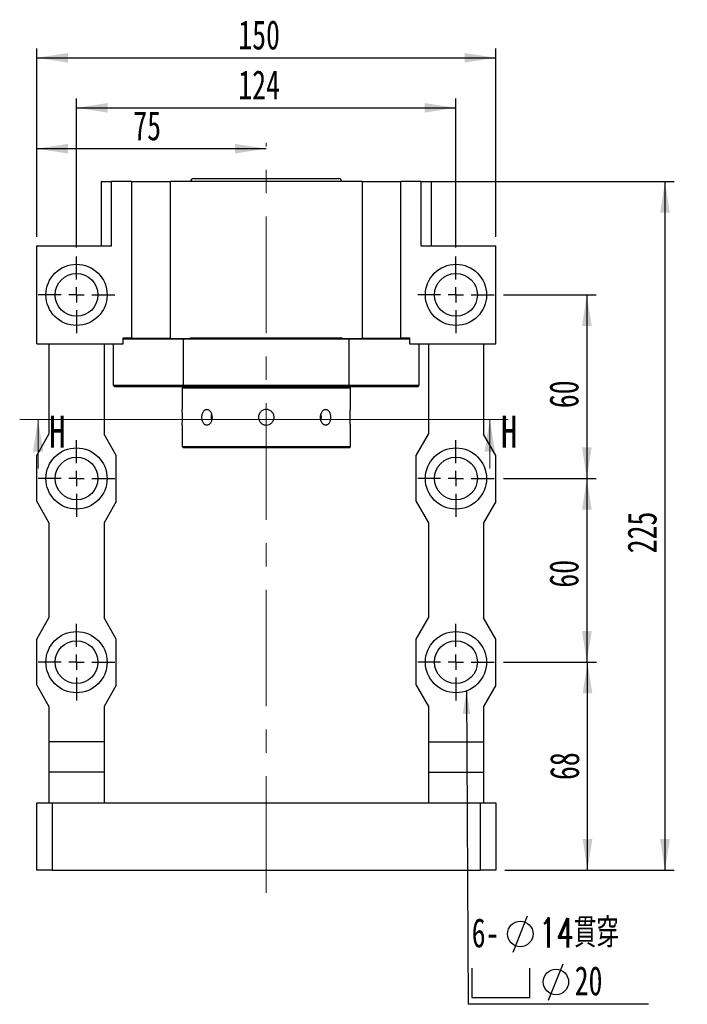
# Paper-space layout 'MBCS35-G' of a CAD drawing. Header units: millimetres. Extents: x 29 to 286, y 6 to 200.
# Tile 2 of 7: x 30 to 103, y 93 to 200. Entities that reach past the tile are written whole.
import ezdxf

# ---------------------------------------------------------------- set-up
doc = ezdxf.new("R2010")
doc.units = ezdxf.units.MM
doc.linetypes.add('CENTERX2', pattern=[20.32, 12.7, -2.54, 2.54, -2.54])
doc.layers.add('圖層0', color=7, linetype='Continuous')
doc.styles.add('SLDTEXTSTYLE0', font='TXT', dxfattribs={"width": 0.7})
doc.styles.add('SLDTEXTSTYLE2', font='TXT', dxfattribs={"width": 0.75})
doc.styles.add('SLDTEXTSTYLE3', font='TXT', dxfattribs={"width": 0.7, "bigfont": 'bigfont'})
doc.dimstyles.new('SLDDIMSTYLE2', dxfattribs={"dimtxt": 0.18, "dimasz": 2.5, "dimexe": 0, "dimexo": 0.0625, "dimgap": 0, "dimtad": 0, "dimtih": 1, "dimtoh": 1, "dimdec": 0, "dimrnd": 1e-09, "dimzin": 0, "dimdsep": 46, "dimtxsty": 'Standard', "dimsah": 1, "dimcen": 0.09, "dimadec": 0, "dimazin": 0, "dimtfac": 2.5, "dimtdec": 0, "dimtofl": 0, "dimtmove": 0, "dimatfit": 3, "dimfxl": 1, "dimfrac": 2, "dimtolj": 1, "dimtzin": 0, "dimarcsym": 0})
doc.dimstyles.new('SLDDIMSTYLE3', dxfattribs={"dimtxt": 3.389974, "dimasz": 2.5, "dimexe": 0, "dimexo": 0.0625, "dimgap": 0.847493, "dimtad": 1, "dimlfac": 3, "dimrnd": 1e-09, "dimzin": 12, "dimdsep": 46, "dimtxsty": 'SLDTEXTSTYLE0', "dimsah": 1, "dimcen": 0.09, "dimadec": 0, "dimazin": 3, "dimtfac": 1, "dimtofl": 0, "dimtmove": 0, "dimatfit": 3, "dimfxl": 1, "dimfrac": 2, "dimtolj": 1, "dimtzin": 12, "dimarcsym": 0})

# ---------------------------------------------------------------- blocks, each defined once
blk = doc.blocks.new('_D_21')
at = {"layer": '圖層0', "color": 7}
for p, q in [((36.2, 175.68), (36.2, 191.88)), ((77.53, 175.68), (77.53, 191.88)), ((36.2, 190.88), (77.53, 190.88))]:
    blk.add_line(p, q, dxfattribs=at)
for points in [[(36.2, 190.88), (39.59, 190.36), (39.59, 191.4)], [(77.53, 190.88), (74.14, 191.4), (74.14, 190.36)]]:
    blk.add_solid(points, dxfattribs=at)
at = {"layer": '圖層0', "color": 7, "insert": (53.82, 194.97), "char_height": 3.175, "attachment_point": 1, "style": 'SLDTEXTSTYLE0'}
blk.add_mtext('124', dxfattribs=at)
blk = doc.blocks.new('_D_22')
at = {"layer": '圖層0', "color": 7}
for p, q in [((82.7, 130.51), (92.86, 130.51)), ((91.86, 107.84), (91.86, 130.51)), ((82.86, 107.84), (92.86, 107.84))]:
    blk.add_line(p, q, dxfattribs=at)
for points in [[(91.86, 130.51), (91.34, 127.12), (92.39, 127.12)], [(91.86, 107.84), (92.39, 111.23), (91.34, 111.23)]]:
    blk.add_solid(points, dxfattribs=at)
at = {"layer": '圖層0', "color": 7, "insert": (87.77, 117.67), "char_height": 3.175, "attachment_point": 1, "rotation": 90, "style": 'SLDTEXTSTYLE0'}
blk.add_mtext('68', dxfattribs=at)
blk = doc.blocks.new('_D_23')
at = {"layer": '圖層0', "color": 7}
for p, q in [((82.7, 150.51), (92.79, 150.51)), ((91.79, 150.51), (91.79, 130.51)), ((82.7, 130.51), (92.79, 130.51))]:
    blk.add_line(p, q, dxfattribs=at)
for points in [[(91.79, 150.51), (91.27, 147.12), (92.32, 147.12)], [(91.79, 130.51), (92.32, 133.9), (91.27, 133.9)]]:
    blk.add_solid(points, dxfattribs=at)
at = {"layer": '圖層0', "color": 7, "insert": (87.7, 138.62), "char_height": 3.175, "attachment_point": 1, "rotation": 90, "style": 'SLDTEXTSTYLE0'}
blk.add_mtext('60', dxfattribs=at)
blk = doc.blocks.new('_D_24')
at = {"layer": '圖層0', "color": 7}
for p, q in [((82.7, 170.51), (92.79, 170.51)), ((91.79, 170.51), (91.79, 150.51)), ((82.7, 150.51), (92.79, 150.51))]:
    blk.add_line(p, q, dxfattribs=at)
for points in [[(91.79, 170.51), (91.27, 167.12), (92.32, 167.12)], [(91.79, 150.51), (92.32, 153.9), (91.27, 153.9)]]:
    blk.add_solid(points, dxfattribs=at)
at = {"layer": '圖層0', "color": 7, "insert": (87.7, 158.17), "char_height": 3.175, "attachment_point": 1, "rotation": 90, "style": 'SLDTEXTSTYLE0'}
blk.add_mtext('60', dxfattribs=at)
blk = doc.blocks.new('_D_25')
at = {"layer": '圖層0', "color": 7}
for p, q in [((31.86, 176.84), (31.86, 187.43)), ((56.86, 186.43), (31.86, 186.43))]:
    blk.add_line(p, q, dxfattribs=at)
for points in [[(31.86, 186.43), (35.25, 185.91), (35.25, 186.95)], [(56.86, 186.43), (53.47, 186.95), (53.47, 185.91)]]:
    blk.add_solid(points, dxfattribs=at)
at = {"layer": '圖層0', "color": 7, "insert": (42.38, 190.52), "char_height": 3.175, "attachment_point": 1, "style": 'SLDTEXTSTYLE0'}
blk.add_mtext('75', dxfattribs=at)
blk = doc.blocks.new('_D_26')
at = {"layer": '圖層0', "color": 7}
for p, q in [((31.86, 176.84), (31.86, 197.33)), ((81.86, 176.84), (81.86, 197.33)), ((31.86, 196.33), (81.86, 196.33))]:
    blk.add_line(p, q, dxfattribs=at)
for points in [[(31.86, 196.33), (35.25, 195.81), (35.25, 196.85)], [(81.86, 196.33), (78.47, 196.85), (78.47, 195.81)]]:
    blk.add_solid(points, dxfattribs=at)
at = {"layer": '圖層0', "color": 7, "insert": (53.82, 200.42), "char_height": 3.175, "attachment_point": 1, "style": 'SLDTEXTSTYLE0'}
blk.add_mtext('150', dxfattribs=at)
blk = doc.blocks.new('_D_27')
at = {"layer": '圖層0', "color": 7}
for p, q in [((74.71, 182.84), (101.3, 182.84)), ((100.3, 182.84), (100.3, 107.84)), ((82.86, 107.84), (101.3, 107.84))]:
    blk.add_line(p, q, dxfattribs=at)
for points in [[(100.3, 182.84), (99.78, 179.45), (100.83, 179.45)], [(100.3, 107.84), (100.83, 111.23), (99.78, 111.23)]]:
    blk.add_solid(points, dxfattribs=at)
at = {"layer": '圖層0', "color": 7, "insert": (96.21, 142.36), "char_height": 3.175, "attachment_point": 1, "rotation": 90, "style": 'SLDTEXTSTYLE0'}
blk.add_mtext('225', dxfattribs=at)
blk = doc.blocks.new('SW_SYMBOL_HOLE_DIAM')
at = {"layer": '圖層0', "color": 0}
blk.add_line((300, 0), (700, 1000), dxfattribs=at)
blk.add_circle((500, 500), 350, dxfattribs=at)
blk = doc.blocks.new('SW_SYMBOL_HOLE_SPOT')
at = {"layer": '圖層0', "color": 0}
for p, q in [((0, 875), (0, 75)), ((1600, 75), (1600, 875)), ((0, 75), (1600, 75))]:
    blk.add_line(p, q, dxfattribs=at)
blk = doc.blocks.new('SW_NOTE_5')
at = {"layer": '圖層0', "color": 0}
blk.add_line((19.65, 0), (0, 0), dxfattribs=at)
at = {"layer": '圖層0', "color": 0, "xscale": 0.003964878, "yscale": 0.003964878, "zscale": 0.003964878}
for name, p in [('SW_SYMBOL_HOLE_DIAM', (3.71, 5.68)), ('SW_SYMBOL_HOLE_DIAM', (7.59, 0.45)), ('SW_SYMBOL_HOLE_SPOT', (0.4, 0.45))]:
    blk.add_blockref(name, p, dxfattribs=at)
at = {"layer": '圖層0', "color": 0, "char_height": 3.175, "attachment_point": 1}
for s, insert, style in [('6-', (0.4, 9.38), 'SLDTEXTSTYLE0'), ('14\\M+18AD1\\M+190FA', (7.73, 9.38), 'SLDTEXTSTYLE3'), ('20', (11.62, 4.15), 'SLDTEXTSTYLE0')]:
    blk.add_mtext(s, dxfattribs=dict(at, insert=insert, style=style))
blk = doc.blocks.new('SW_CENTERMARKSYMBOL_11')
at = {"layer": '圖層0', "color": 0}
for p, q in [((0, 1.67), (0, 4.17)), ((-1.67, 0), (-4.17, 0)), ((0, 0), (-0.83, 0)), ((0, 0), (0, 0.83)), ((0, 0), (0, -0.83)), ((0, 0), (0.83, 0)), ((1.67, 0), (4.17, 0)), ((0, -1.67), (0, -4.17))]:
    blk.add_line(p, q, dxfattribs=at)
blk = doc.blocks.new('SW_CENTERMARKSYMBOL_12')
at = {"layer": '圖層0', "color": 0}
for p, q in [((0, 1.67), (0, 4.17)), ((-1.67, 0), (-4.17, 0)), ((0, 0), (-0.83, 0)), ((0, 0), (0, 0.83)), ((0, 0), (0, -0.83)), ((0, 0), (0.83, 0)), ((1.67, 0), (4.17, 0)), ((0, -1.67), (0, -4.17))]:
    blk.add_line(p, q, dxfattribs=at)
blk = doc.blocks.new('SW_CENTERMARKSYMBOL_13')
at = {"layer": '圖層0', "color": 0}
for p, q in [((0, 1.67), (0, 4.17)), ((-1.67, 0), (-4.17, 0)), ((0, 0), (-0.83, 0)), ((0, 0), (0, 0.83)), ((0, 0), (0, -0.83)), ((0, 0), (0.83, 0)), ((1.67, 0), (4.17, 0)), ((0, -1.67), (0, -4.17))]:
    blk.add_line(p, q, dxfattribs=at)
blk = doc.blocks.new('SW_CENTERMARKSYMBOL_14')
at = {"layer": '圖層0', "color": 0}
for p, q in [((0, 1.67), (0, 4.17)), ((-1.67, 0), (-4.17, 0)), ((0, 0), (-0.83, 0)), ((0, 0), (0, 0.83)), ((0, 0), (0, -0.83)), ((0, 0), (0.83, 0)), ((1.67, 0), (4.17, 0)), ((0, -1.67), (0, -4.17))]:
    blk.add_line(p, q, dxfattribs=at)
blk = doc.blocks.new('SW_CENTERMARKSYMBOL_15')
at = {"layer": '圖層0', "color": 0}
for p, q in [((0, 1.67), (0, 4.17)), ((-1.67, 0), (-4.17, 0)), ((0, 0), (-0.83, 0)), ((0, 0), (0, 0.83)), ((0, 0), (0, -0.83)), ((0, 0), (0.83, 0)), ((1.67, 0), (4.17, 0)), ((0, -1.67), (0, -4.17))]:
    blk.add_line(p, q, dxfattribs=at)
blk = doc.blocks.new('SW_CENTERMARKSYMBOL_16')
at = {"layer": '圖層0', "color": 0}
for p, q in [((0, 1.67), (0, 4.17)), ((-1.67, 0), (-4.17, 0)), ((0, 0), (-0.83, 0)), ((0, 0), (0, 0.83)), ((0, 0), (0, -0.83)), ((0, 0), (0.83, 0)), ((1.67, 0), (4.17, 0)), ((0, -1.67), (0, -4.17))]:
    blk.add_line(p, q, dxfattribs=at)

psp = doc.layouts.new('MBCS35-G')

# ---------------------------------------------------------------- linework, layer by layer
at = {"color": 7, "linetype": 'Continuous', "lineweight": 25}
for p, q in [((38.8643, 182.8427), (38.8643, 175.8427)), ((38.8643, 182.8427), (40.0153, 182.8427)), ((40.0153, 175.8427), (40.0153, 182.8427)), ((42.1976, 182.8427), (40.0153, 182.8427)), ((42.1976, 182.8427), (42.1976, 165.7427)), ((42.1976, 182.8427), (46.4293, 182.8427)), ((46.4293, 165.7427), (46.4293, 182.8427)), ((67.2992, 182.8427), (46.4293, 182.8427)), ((48.9643, 183.1761), (52.9603, 183.1761)), ((52.9603, 183.1761), (64.7643, 183.1761)), ((67.2992, 182.8427), (67.2992, 165.7427)), ((67.2992, 182.8427), (71.5309, 182.8427)), ((71.5309, 165.7427), (71.5309, 182.8427)), ((73.7133, 182.8427), (71.5309, 182.8427)), ((73.7133, 182.8427), (73.7133, 175.8427)), ((73.7133, 182.8427), (74.8643, 182.8427)), ((74.8643, 175.8427), (74.8643, 182.8427)), ((31.8643, 165.1761), (31.8643, 175.8427)), ((31.8643, 175.8427), (40.0153, 175.8427)), ((73.7133, 175.8427), (81.8643, 175.8427)), ((81.8643, 165.1761), (81.8643, 175.8427)), ((31.8643, 165.1761), (41.2678, 165.1761)), ((33.1976, 165.1761), (33.1976, 155.3427)), ((39.1976, 165.1761), (39.1976, 155.3427)), ((40.1976, 165.1761), (40.1976, 160.6761)), ((41.2678, 165.1761), (41.2678, 165.8427)), ((41.2678, 165.8427), (41.6282, 165.8427)), ((47.8211, 165.6761), (41.2678, 165.6761)), ((41.6282, 165.8427), (42.1976, 165.8427)), ((46.4293, 165.7427), (42.1976, 165.7427)), ((46.4293, 165.7427), (48.6029, 165.7427)), ((47.8409, 165.7427), (47.8211, 165.6761)), ((65.9074, 165.6761), (47.8211, 165.6761)), ((47.8211, 165.6761), (47.8211, 160.6761)), ((48.6029, 165.8427), (65.1256, 165.8427)), ((48.6029, 165.7427), (48.6029, 165.8427)), ((65.1256, 165.8427), (65.1256, 165.7427)), ((65.1256, 165.7427), (67.2992, 165.7427)), ((65.9074, 165.6761), (65.8876, 165.7427)), ((65.9074, 160.6761), (65.9074, 165.6761)), ((72.4607, 165.6761), (65.9074, 165.6761)), ((71.5309, 165.7427), (67.2992, 165.7427)), ((71.5309, 165.8427), (72.1004, 165.8427)), ((72.1004, 165.8427), (72.4607, 165.8427)), ((72.4607, 165.8427), (72.4607, 165.1761)), ((72.4607, 165.1761), (81.8643, 165.1761)), ((73.5309, 160.6761), (73.5309, 165.1761)), ((74.5309, 165.1761), (74.5309, 155.3427)), ((80.5309, 165.1761), (80.5309, 155.3427)), ((40.1976, 160.6761), (40.3643, 160.5094)), ((40.1976, 160.6761), (47.8211, 160.6761)), ((47.8704, 160.5094), (40.3643, 160.5094)), ((47.8643, 160.5094), (47.6976, 160.3427)), ((47.6976, 160.3427), (47.6976, 158.0155)), ((66.0309, 160.3427), (47.6976, 160.3427)), ((47.8211, 160.6761), (65.9074, 160.6761)), ((65.8581, 160.5094), (47.8704, 160.5094)), ((73.3643, 160.5094), (65.8581, 160.5094)), ((66.0309, 160.3427), (65.8643, 160.5094)), ((65.9074, 160.6761), (73.5309, 160.6761)), ((66.0309, 158.0155), (66.0309, 160.3427)), ((73.3643, 160.5094), (73.5309, 160.6761)), ((47.6976, 156.3261), (47.6976, 154.0094)), ((66.0309, 154.0094), (66.0309, 156.3261)), ((31.8643, 153.0094), (33.1976, 155.3427)), ((40.5309, 153.0094), (39.1976, 155.3427)), ((73.1976, 153.0094), (74.5309, 155.3427)), ((81.8643, 153.0094), (80.5309, 155.3427)), ((47.6976, 154.0094), (47.8643, 153.8427)), ((47.6976, 154.0094), (66.0309, 154.0094)), ((65.8643, 153.8427), (47.8643, 153.8427)), ((65.8643, 153.8427), (66.0309, 154.0094)), ((31.8643, 148.0094), (31.8643, 153.0094)), ((40.5309, 148.0094), (40.5309, 153.0094)), ((73.1976, 148.0094), (73.1976, 153.0094)), ((81.8643, 148.0094), (81.8643, 153.0094)), ((31.8643, 148.0094), (33.1976, 145.6761)), ((40.5309, 148.0094), (39.1976, 145.6761)), ((73.1976, 148.0094), (74.5309, 145.6761)), ((81.8643, 148.0094), (80.5309, 145.6761)), ((33.1976, 145.6761), (33.1976, 135.3427)), ((39.1976, 145.6761), (39.1976, 135.3427)), ((74.5309, 145.6761), (74.5309, 135.3427)), ((80.5309, 145.6761), (80.5309, 135.3427)), ((31.8643, 133.0094), (33.1976, 135.3427)), ((40.5309, 133.0094), (39.1976, 135.3427)), ((73.1976, 133.0094), (74.5309, 135.3427)), ((81.8643, 133.0094), (80.5309, 135.3427)), ((31.8643, 128.0094), (31.8643, 133.0094)), ((40.5309, 128.0094), (40.5309, 133.0094)), ((73.1976, 128.0094), (73.1976, 133.0094)), ((81.8643, 128.0094), (81.8643, 133.0094)), ((31.8643, 128.0094), (33.1976, 125.6761)), ((40.5309, 128.0094), (39.1976, 125.6761)), ((73.1976, 128.0094), (74.5309, 125.6761)), ((81.8643, 128.0094), (80.5309, 125.6761)), ((33.1976, 125.6761), (33.1976, 121.8427)), ((39.1976, 125.6761), (39.1976, 121.8427)), ((74.5309, 125.6761), (74.5309, 121.8427)), ((80.5309, 125.6761), (80.5309, 121.8427)), ((39.1976, 121.8427), (33.1976, 121.8427)), ((33.1976, 121.8427), (33.1976, 118.5094)), ((39.1976, 121.8427), (39.1976, 118.5094)), ((74.5309, 121.8427), (80.5309, 121.8427)), ((74.5309, 121.8427), (74.5309, 118.5094)), ((80.5309, 121.8427), (80.5309, 118.5094)), ((39.1976, 118.5094), (33.1976, 118.5094)), ((33.1976, 118.5094), (33.1976, 115.1761)), ((39.1976, 118.5094), (39.1976, 115.1761)), ((74.5309, 118.5094), (80.5309, 118.5094)), ((74.5309, 118.5094), (74.5309, 115.1761)), ((80.5309, 118.5094), (80.5309, 115.1761)), ((31.8643, 107.8427), (31.8643, 115.1761)), ((31.8643, 115.1761), (33.5309, 115.1761)), ((33.5309, 115.1761), (33.5309, 107.8427)), ((33.5309, 115.1761), (80.1976, 115.1761)), ((80.1976, 107.8427), (80.1976, 115.1761)), ((80.1976, 115.1761), (81.8643, 115.1761)), ((81.8643, 115.1761), (81.8643, 107.8427)), ((33.5309, 107.8427), (31.8643, 107.8427)), ((33.5309, 107.8427), (80.1976, 107.8427)), ((81.8643, 107.8427), (80.1976, 107.8427))]:
    psp.add_line(p, q, dxfattribs=at)
at = {"color": 7, "linetype": 'Continuous', "lineweight": 18}
for p, q in [((83.2224, 156.9319), (30.0046, 156.9319)), ((32.0046, 151.6119), (32.0046, 156.9319)), ((81.2224, 151.6119), (81.2224, 156.9319))]:
    psp.add_line(p, q, dxfattribs=at)
at = {"color": 7, "linetype": 'Continuous', "lineweight": 25, "flags": 128}
for points in [[(62.8099, 156.7962), (62.8485, 156.9304), (62.8747, 157.1761)], [(62.8747, 157.1761), (62.8485, 157.4217), (62.811, 157.5529)]]:
    psp.add_lwpolyline(points, dxfattribs=at)
at = {"color": 7, "linetype": 'Continuous', "lineweight": 25}
for centre, radius in [((36.1976, 170.5094), 3.3333), ((77.5309, 170.5094), 3.3333), ((36.1976, 170.5094), 2.3333), ((77.5309, 170.5094), 2.3333), ((36.1976, 150.5094), 3.3333), ((77.5309, 150.5094), 3.3333), ((36.1976, 150.5094), 2.3333), ((77.5309, 150.5094), 2.3333), ((36.1976, 130.5094), 3.3333), ((77.5309, 130.5094), 3.3333), ((36.1976, 130.5094), 2.3333), ((77.5309, 130.5094), 2.3333)]:
    psp.add_circle(centre, radius, dxfattribs=at)
for centre, radius, start, end in [((48.9643, 182.8427), 0.3333, 90, 180), ((64.7643, 182.8427), 0.3333, 0, 90), ((38.5521, 157.176), 9.1849, 354.690283, 5.243978), ((51.9802, 157.1761), 1.1275, 160.663914, 199.647751)]:
    psp.add_arc(centre, radius, start, end, dxfattribs=at)
for points in [[(47.8704, 160.5094), (47.854, 160.5649), (47.8375, 160.6205), (47.8211, 160.6761)], [(65.9074, 160.6761), (65.891, 160.6205), (65.8746, 160.5649), (65.8581, 160.5094)]]:
    psp.add_open_spline(points, degree=3, dxfattribs=at)
for points, knots in [([(50.9985, 157.1761), (50.9985, 157.121), (50.9944, 157.0668), (50.978, 156.9603), (50.9657, 156.9073), (50.9336, 156.8064), (50.914, 156.7586), (50.868, 156.668), (50.8414, 156.6252), (50.7836, 156.5483), (50.7522, 156.5138), (50.6845, 156.4529), (50.6487, 156.4271), (50.5754, 156.3855), (50.5372, 156.3695), (50.4598, 156.3481), (50.4212, 156.3428), (50.3443, 156.3427), (50.3056, 156.3481), (50.2314, 156.3694), (50.1956, 156.3851), (50.1267, 156.4269), (50.0937, 156.4529), (50.0331, 156.5132), (50.0051, 156.5477), (49.9536, 156.6254), (49.931, 156.6675), (49.8915, 156.7577), (49.8746, 156.8064), (49.8475, 156.9073), (49.8373, 156.9593), (49.8236, 157.0661), (49.82, 157.1214), (49.82, 157.2301), (49.8234, 157.2842), (49.8371, 157.3918), (49.8474, 157.4444), (49.8743, 157.5447), (49.891, 157.5931), (49.9308, 157.6843), (49.9534, 157.7263), (50.0042, 157.8032), (50.0327, 157.8384), (50.0935, 157.899), (50.1258, 157.9246), (50.1946, 157.9665), (50.2311, 157.9826), (50.305, 158.0039), (50.343, 158.0093), (50.4208, 158.0094), (50.4595, 158.0041), (50.5362, 157.983), (50.5746, 157.967), (50.6485, 157.9253), (50.6838, 157.8997), (50.7511, 157.8393), (50.7832, 157.8042), (50.8411, 157.7274), (50.8673, 157.6855), (50.9136, 157.5945), (50.9335, 157.546), (50.9814, 157.3957), (50.9985, 157.2862), (50.9985, 157.1761)], [0, 0, 0, 0, 0.03125, 0.03125, 0.0625, 0.0625, 0.09375, 0.09375, 0.125, 0.125, 0.15625, 0.15625, 0.1875, 0.1875, 0.21875, 0.21875, 0.25, 0.25, 0.28125, 0.28125, 0.3125, 0.3125, 0.34375, 0.34375, 0.375, 0.375, 0.40625, 0.40625, 0.4375, 0.4375, 0.46875, 0.46875, 0.5, 0.5, 0.53125, 0.53125, 0.5625, 0.5625, 0.59375, 0.59375, 0.625, 0.625, 0.65625, 0.65625, 0.6875, 0.6875, 0.71875, 0.71875, 0.75, 0.75, 0.78125, 0.78125, 0.8125, 0.8125, 0.84375, 0.84375, 0.875, 0.875, 0.90625, 0.90625, 0.9375, 0.9375, 1, 1, 1, 1]), ([(56.8643, 156.3261), (56.8081, 156.3261), (56.7528, 156.3316), (56.6442, 156.3532), (56.5902, 156.3695), (56.4872, 156.4122), (56.4384, 156.4383), (56.346, 156.5), (56.3023, 156.5359), (56.224, 156.6143), (56.1888, 156.657), (56.1267, 156.7499), (56.1003, 156.7994), (56.0579, 156.9016), (56.0415, 156.9552), (56.0197, 157.065), (56.0143, 157.1201), (56.0142, 157.2311), (56.0197, 157.2874), (56.0414, 157.3964), (56.0575, 157.4494), (56.1001, 157.5524), (56.1267, 157.6021), (56.1882, 157.6942), (56.2233, 157.7371), (56.3026, 157.8165), (56.3455, 157.8517), (56.4375, 157.9133), (56.4872, 157.9399), (56.5902, 157.9826), (56.6431, 157.9987), (56.7521, 158.0205), (56.8085, 158.026), (56.9194, 158.0261), (56.9746, 158.0207), (57.0843, 157.999), (57.138, 157.9827), (57.2403, 157.9404), (57.2897, 157.914), (57.3827, 157.852), (57.4255, 157.8168), (57.5039, 157.7385), (57.5399, 157.6949), (57.6016, 157.6025), (57.6278, 157.5537), (57.6705, 157.4509), (57.6869, 157.3969), (57.7086, 157.2882), (57.7142, 157.233), (57.7143, 157.1207), (57.7088, 157.0654), (57.6873, 156.9567), (57.671, 156.9027), (57.6284, 156.7997), (57.6024, 156.7509), (57.5408, 156.6585), (57.5049, 156.6147), (57.4266, 156.5363), (57.3839, 156.5011), (57.2911, 156.4389), (57.2416, 156.4124), (57.0883, 156.3487), (56.9766, 156.3261), (56.8643, 156.3261)], [0, 0, 0, 0, 0.03125, 0.03125, 0.0625, 0.0625, 0.09375, 0.09375, 0.125, 0.125, 0.15625, 0.15625, 0.1875, 0.1875, 0.21875, 0.21875, 0.25, 0.25, 0.28125, 0.28125, 0.3125, 0.3125, 0.34375, 0.34375, 0.375, 0.375, 0.40625, 0.40625, 0.4375, 0.4375, 0.46875, 0.46875, 0.5, 0.5, 0.53125, 0.53125, 0.5625, 0.5625, 0.59375, 0.59375, 0.625, 0.625, 0.65625, 0.65625, 0.6875, 0.6875, 0.71875, 0.71875, 0.75, 0.75, 0.78125, 0.78125, 0.8125, 0.8125, 0.84375, 0.84375, 0.875, 0.875, 0.90625, 0.90625, 0.9375, 0.9375, 1, 1, 1, 1]), ([(63.9085, 157.1761), (63.9085, 157.121), (63.905, 157.0668), (63.8914, 156.9603), (63.881, 156.9073), (63.8539, 156.8064), (63.8373, 156.7586), (63.7978, 156.668), (63.7747, 156.6252), (63.7239, 156.5483), (63.696, 156.5138), (63.6348, 156.4529), (63.602, 156.4271), (63.5336, 156.3855), (63.4975, 156.3695), (63.4227, 156.3481), (63.3848, 156.3428), (63.3079, 156.3427), (63.2685, 156.3481), (63.1916, 156.3694), (63.1539, 156.3851), (63.08, 156.4269), (63.044, 156.4529), (62.977, 156.5132), (62.9455, 156.5477), (62.8869, 156.6254), (62.8608, 156.6675), (62.8149, 156.7577), (62.7949, 156.8064), (62.7628, 156.9073), (62.7507, 156.9593), (62.7342, 157.0661), (62.73, 157.1214), (62.73, 157.2301), (62.734, 157.2842), (62.7504, 157.3918), (62.7627, 157.4444), (62.7945, 157.5447), (62.8143, 157.5931), (62.8606, 157.6843), (62.8867, 157.7263), (62.9445, 157.8032), (62.9765, 157.8384), (63.0438, 157.899), (63.079, 157.9246), (63.1528, 157.9665), (63.1913, 157.9826), (63.2679, 158.0039), (63.3066, 158.0093), (63.3844, 158.0094), (63.4225, 158.0041), (63.4965, 157.983), (63.5329, 157.967), (63.6018, 157.9253), (63.6342, 157.8997), (63.695, 157.8393), (63.7236, 157.8042), (63.7745, 157.7274), (63.7971, 157.6855), (63.837, 157.5945), (63.8538, 157.546), (63.8943, 157.3957), (63.9085, 157.2862), (63.9085, 157.1761)], [0, 0, 0, 0, 0.03125, 0.03125, 0.0625, 0.0625, 0.09375, 0.09375, 0.125, 0.125, 0.15625, 0.15625, 0.1875, 0.1875, 0.21875, 0.21875, 0.25, 0.25, 0.28125, 0.28125, 0.3125, 0.3125, 0.34375, 0.34375, 0.375, 0.375, 0.40625, 0.40625, 0.4375, 0.4375, 0.46875, 0.46875, 0.5, 0.5, 0.53125, 0.53125, 0.5625, 0.5625, 0.59375, 0.59375, 0.625, 0.625, 0.65625, 0.65625, 0.6875, 0.6875, 0.71875, 0.71875, 0.75, 0.75, 0.78125, 0.78125, 0.8125, 0.8125, 0.84375, 0.84375, 0.875, 0.875, 0.90625, 0.90625, 0.9375, 0.9375, 1, 1, 1, 1]), ([(66.0309, 156.3261), (66.03, 156.3354), (66.0282, 156.3541), (66.0158, 156.4999), (66.002, 156.715), (65.992, 156.9842), (65.9904, 157.2744), (65.9979, 157.5526), (66.0113, 157.7904), (66.0241, 157.9529), (66.0313, 158.0305), (66.0302, 158.0185), (66.03, 158.0155)], [0, 0, 0, 0, 0.10705773, 0.21410425, 0.32143724, 0.42896414, 0.53617564, 0.64305789, 0.75010818, 0.85756171, 0.96502646, 1, 1, 1, 1])]:
    psp.add_open_spline(points, degree=3, knots=knots, dxfattribs=at)
at = {"color": 7, "linetype": 'Continuous', "lineweight": 18}
for points in [[(32.0046, 156.9319), (31.4446, 153.4319), (32.5646, 153.4319)], [(81.2224, 156.9319), (80.6624, 153.4319), (81.7824, 153.4319)]]:
    psp.add_solid(points, dxfattribs=at)
at = {"layer": '圖層0', "color": 7, "linetype": 'CENTERX2', "lineweight": 18}
psp.add_line((56.8643, 105.3809), (56.8643, 187.082), dxfattribs=at)

# ---------------------------------------------------------------- block references
at = {"layer": '圖層0', "color": 7}
for name, p in [('SW_CENTERMARKSYMBOL_12', (36.1976, 170.5094)), ('SW_CENTERMARKSYMBOL_11', (77.5309, 170.5094)), ('SW_CENTERMARKSYMBOL_15', (36.1976, 150.5094)), ('SW_CENTERMARKSYMBOL_14', (77.5309, 150.5094)), ('SW_CENTERMARKSYMBOL_16', (36.1976, 130.5094)), ('SW_CENTERMARKSYMBOL_13', (77.5309, 130.5094)), ('SW_NOTE_5', (78.8478, 93.2418))]:
    psp.add_blockref(name, p, dxfattribs=at)

# ---------------------------------------------------------------- texts
at = {"color": 7, "linetype": 'Continuous', "char_height": 3.5, "attachment_point": 1, "style": 'SLDTEXTSTYLE2'}
for insert in [(33.2098, 157.364), (82.4276, 157.364)]:
    psp.add_mtext('H', dxfattribs=dict(at, insert=insert))

# ---------------------------------------------------------------- dimensions: what is measured, and where the dimension line sits
at = {"layer": '圖層0', "color": 7}
for base, p1, p2, picture, middle in [((81.8643, 196.3321), (31.8643, 175.8427), (81.8643, 175.8427), '_D_26', (56.8001, 196.3321)), ((77.5309, 190.8797), (36.1976, 174.6761), (77.5309, 174.6761), '_D_21', (56.8001, 190.8797)), ((31.8643, 186.4288), (56.8643, 187.082), (31.8643, 175.8427), '_D_25', (44.3643, 186.4288))]:
    dim = psp.add_linear_dim(base=base, p1=p1, p2=p2, dimstyle='SLDDIMSTYLE3', dxfattribs=at)
    dim.commit()
    dim.dimension.update_dxf_attribs({"geometry": picture, "text_midpoint": middle, "dimtype": 160})
for base, p1, p2, picture, middle in [((100.3045, 107.8427), (73.7133, 182.8427), (81.8643, 107.8427), '_D_27', (100.3045, 145.3427)), ((91.7941, 150.5094), (81.6976, 170.5094), (81.6976, 150.5094), '_D_24', (91.7941, 160.1613)), ((91.7941, 130.5094), (81.6976, 150.5094), (81.6976, 130.5094), '_D_23', (91.7941, 140.6051)), ((91.8643, 130.5094), (81.8643, 107.8427), (81.6976, 130.5094), '_D_22', (91.8643, 119.661))]:
    dim = psp.add_linear_dim(base=base, p1=p1, p2=p2, angle=90, dimstyle='SLDDIMSTYLE3', dxfattribs=at)
    dim.commit()
    dim.dimension.update_dxf_attribs({"geometry": picture, "text_midpoint": middle, "dimtype": 160})

# ---------------------------------------------------------------- leaders
psp.add_leader([(78.6662, 127.3753), (78.8478, 93.2418)], dimstyle='SLDDIMSTYLE2', dxfattribs=at)

doc.saveas('drawing.dxf')
